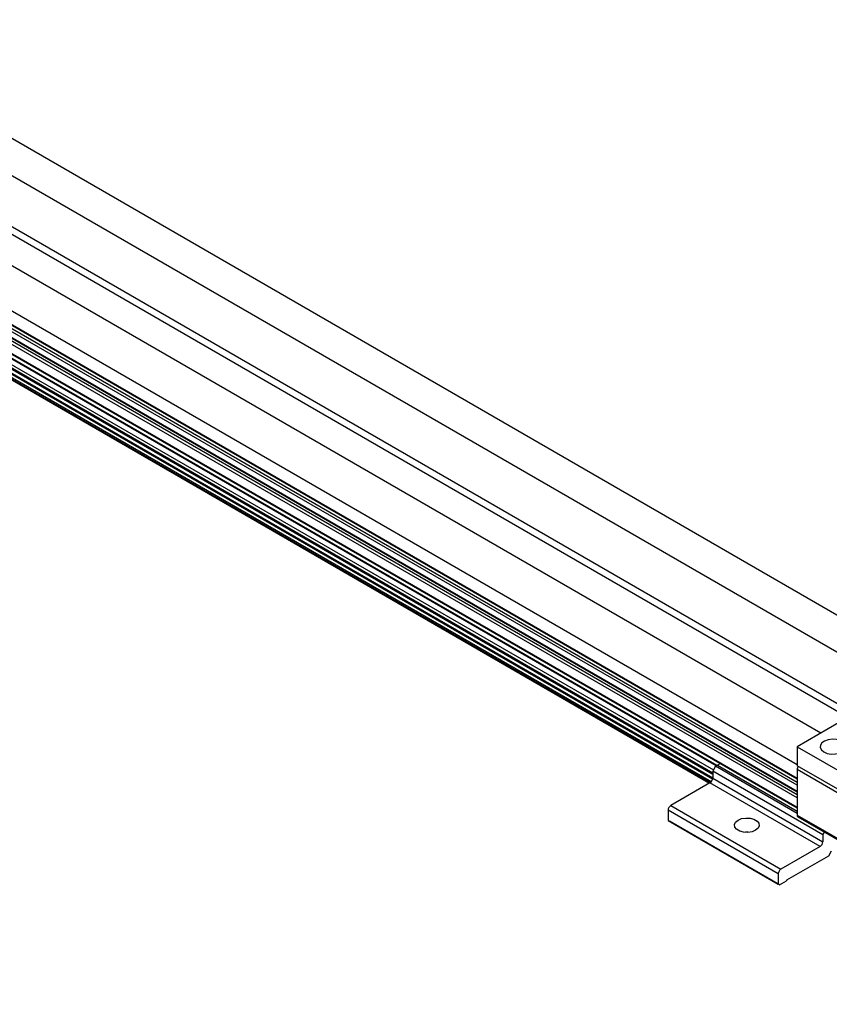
# Model space of a CAD drawing. Header units: millimetres. Extents: x 0 to 1397, y 0 to 1080.
# Tile 7 of 10: x 1182 to 1268, y 833 to 938. Entities that reach past the tile are written whole.
import ezdxf

# ---------------------------------------------------------------- set-up
doc = ezdxf.new("R2010")
doc.units = ezdxf.units.MM
doc.header["$LTSCALE"] = 5

msp = doc.modelspace()

# ---------------------------------------------------------------- linework, layer by layer
for p, q in [((1279.235, 868.569), (1003.778, 1027.587)), ((1275.649, 866.669), (999.537, 1026.065)), ((994.823, 1023.344), (1271.082, 863.863)), ((994.823, 1022.527), (1270.375, 863.455)), ((1267.302, 861.851), (991.994, 1020.783)), ((989.912, 1017.174), (1264.778, 858.497)), ((991.287, 1014.907), (1264.778, 857.024)), ((991.287, 1014.837), (1264.778, 856.954)), ((991.287, 1014.481), (1264.778, 856.599)), ((1264.778, 856.259), (991.287, 1014.141)), ((1264.778, 855.598), (991.287, 1013.48)), ((1264.778, 855.527), (991.287, 1013.41)), ((1264.778, 855.255), (991.287, 1013.138)), ((1264.778, 854.915), (991.287, 1012.798)), ((991.287, 1011.811), (1264.778, 853.928)), ((991.287, 1011.74), (1264.778, 853.858)), ((1256.175, 858.37), (991.287, 1011.287)), ((1256.114, 858.335), (991.287, 1011.216)), ((991.287, 1010.62), (1255.819, 857.909)), ((991.287, 1010.28), (1255.746, 857.611)), ((991.287, 1010.129), (1255.746, 857.461)), ((1255.745, 857.013), (991.287, 1009.682)), ((1255.728, 856.907), (991.287, 1009.565)), ((1255.592, 856.645), (991.287, 1009.225)), ((1255.479, 856.54), (991.287, 1009.055)), ((991.287, 1008.985), (1255.419, 856.504)), ((1269.197, 862.945), (1264.778, 860.394)), ((1264.778, 860.394), (1264.778, 858.352)), ((1264.778, 860.394), (1308.972, 834.881)), ((1256.04, 858.292), (1255.746, 857.782)), ((1256.27, 858.425), (1256.04, 858.292)), ((1264.778, 853.248), (1256.04, 858.292)), ((1256.27, 858.425), (1264.778, 853.513)), ((1308.972, 832.839), (1264.778, 858.352)), ((1267.531, 850.978), (1255.746, 857.782)), ((1255.746, 857.782), (1255.746, 857.033)), ((1273.322, 853.011), (1264.778, 857.944)), ((1264.778, 857.944), (1264.778, 853.079)), ((1255.451, 856.523), (1251.267, 854.107)), ((1267.236, 849.719), (1255.451, 856.523)), ((1255.746, 857.033), (1267.531, 850.23)), ((1251.267, 854.107), (1263.052, 847.304)), ((1262.758, 846.794), (1250.973, 853.597)), ((1250.973, 853.597), (1250.973, 852.508)), ((1264.778, 853.079), (1273.322, 848.146)), ((1250.973, 852.508), (1262.758, 845.705)), ((1250.973, 852.508), (1251.12, 852.423)), ((1262.905, 845.62), (1251.12, 852.423)), ((1264.864, 852.888), (1273.408, 847.955)), ((1267.531, 850.978), (1267.691, 851.256)), ((1267.531, 850.978), (1267.531, 850.23)), ((1267.236, 849.719), (1263.052, 847.304)), ((1268.415, 849.209), (1268.12, 848.699)), ((1268.12, 848.699), (1263.642, 846.113)), ((1262.758, 846.794), (1262.758, 845.705)), ((1262.905, 845.62), (1262.758, 845.705)), ((1262.905, 845.62), (1263.642, 846.045)), ((1263.642, 846.113), (1263.642, 846.045))]:
    msp.add_line(p, q)
at = {"flags": 128}
for points in [[(1267.635, 859.832), (1268.004, 859.68), (1268.438, 859.606), (1268.89, 859.617), (1269.312, 859.712), (1269.657, 859.881), (1269.889, 860.105), (1269.981, 860.361), (1269.926, 860.62), (1269.727, 860.855), (1269.407, 861.04), (1269, 861.154), (1268.551, 861.187), (1268.108, 861.133), (1267.719, 860.999), (1267.426, 860.8), (1267.262, 860.556), (1267.243, 860.295), (1267.372, 860.045), (1267.635, 859.832)], [(1258.456, 852.543), (1258.836, 852.696), (1259.283, 852.765), (1259.744, 852.742), (1260.164, 852.629), (1260.491, 852.44), (1260.687, 852.198), (1260.727, 851.931), (1260.607, 851.673), (1260.342, 851.454), (1259.963, 851.301), (1259.515, 851.232), (1259.054, 851.255), (1258.634, 851.368), (1258.307, 851.557), (1258.111, 851.799), (1258.071, 852.066), (1258.191, 852.324), (1258.456, 852.543)], [(1259.538, 851.233), (1259.283, 851.234), (1259.26, 851.233)]]:
    msp.add_lwpolyline(points, dxfattribs=at)
for centre, radius, start, end in [((1257.481, 856.346), 2.406, 111.62584, 120.21461), ((1265.399, 857.919), 0.622, 144.06523, 177.72068), ((1255.106, 857.062), 0.64, 302.60548, 357.39452), ((1251.612, 853.568), 0.64, 122.60548, 177.39452), ((1264.976, 853.053), 0.2, 172.74417, 235.94365), ((1266.891, 850.259), 0.64, 302.60548, 357.39452), ((1263.398, 846.765), 0.64, 122.60548, 177.39452)]:
    msp.add_arc(centre, radius, start, end)

doc.saveas('drawing.dxf')
